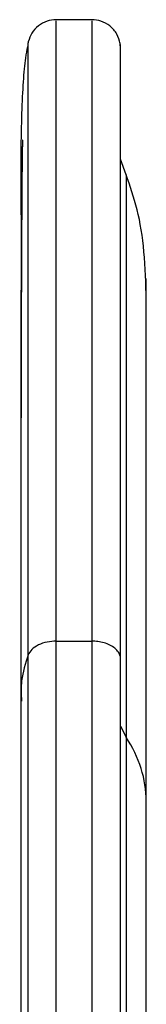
# Paper-space layout '_Frontal' of a CAD drawing. Header units: inches. Extents: x -3.1 to 1.6, y -5.5 to 5.7.
# Tile 10 of 10: x 0.556 to 0.99, y 2.351 to 5.727. Entities that reach past the tile are written whole.
import ezdxf

# ---------------------------------------------------------------- set-up
doc = ezdxf.new("R2010")
doc.units = ezdxf.units.IN
doc.header["$MEASUREMENT"] = 0

psp = doc.layouts.new('_Frontal')

# ---------------------------------------------------------------- linework, layer by layer
at = {"color": 7, "linetype": 'Continuous', "lineweight": 25}
for p, q in [((0.8048, 5.7274), (0.6815, 5.7274)), ((0.5858, 5.6516), (0.5852, 5.6482)), ((0.9208, 5.1957), (0.9018, 5.2495)), ((0.5601, 4.2705), (0.5599, 4.251)), ((0.5599, 4.251), (0.5599, 2.6808)), ((0.6815, 3.5963), (0.8035, 3.5963)), ((0.9018, 3.3046), (0.9208, 3.2667))]:
    psp.add_line(p, q, dxfattribs=at)
for points, knots in [([(0.6815, 5.7274), (0.6709, 5.7264), (0.6489, 5.7243), (0.6195, 5.7076), (0.5964, 5.6828), (0.5893, 5.662), (0.5858, 5.6518)], [0, 0, 0, 0, 0.242895, 0.5, 0.757105, 1, 1, 1, 1]), ([(0.6815, 3.5963), (0.6815, 3.6896), (0.6815, 3.882), (0.6815, 4.1586), (0.6815, 4.4333), (0.6815, 4.6803), (0.6815, 4.8993), (0.6815, 5.0904), (0.6815, 5.2652), (0.6815, 5.4195), (0.6815, 5.5409), (0.6815, 5.6311), (0.6815, 5.691), (0.6815, 5.7242), (0.6815, 5.724), (0.6815, 5.7239)], [0, 0, 0, 0, 0.071546, 0.147693, 0.228702, 0.314815, 0.387533, 0.463746, 0.543517, 0.626883, 0.713839, 0.789019, 0.866608, 0.946523, 1, 1, 1, 1]), ([(0.9007, 5.6447), (0.8975, 5.6563), (0.8911, 5.6797), (0.8667, 5.707), (0.8361, 5.7243), (0.814, 5.7264), (0.8035, 5.7274)], [0, 0, 0, 0, 0.25724, 0.520175, 0.772048, 1, 1, 1, 1]), ([(0.8035, 5.7239), (0.8035, 5.724), (0.8035, 5.7243), (0.8035, 5.691), (0.8035, 5.6311), (0.8035, 5.5409), (0.8035, 5.4195), (0.8035, 5.2652), (0.8035, 5.0904), (0.8035, 4.8993), (0.8035, 4.6803), (0.8035, 4.4333), (0.8035, 4.1586), (0.8035, 3.882), (0.8035, 3.6896), (0.8035, 3.5963)], [0, 0, 0, 0, 0.053903, 0.133783, 0.211336, 0.286482, 0.373399, 0.456727, 0.536463, 0.612641, 0.685327, 0.771401, 0.852373, 0.928486, 1, 1, 1, 1]), ([(0.5858, 3.5495), (0.5858, 3.6415), (0.5858, 3.8313), (0.5858, 4.1042), (0.5858, 4.3751), (0.5858, 4.6188), (0.5858, 4.8349), (0.5858, 5.0234), (0.5858, 5.1959), (0.5858, 5.3481), (0.5858, 5.4678), (0.5858, 5.5569), (0.5858, 5.616), (0.5858, 5.6487), (0.5858, 5.6485), (0.5858, 5.6484)], [0, 0, 0, 0, 0.071545, 0.14769, 0.228696, 0.314808, 0.387524, 0.463734, 0.543504, 0.626868, 0.713822, 0.789, 0.866587, 0.9465, 1, 1, 1, 1]), ([(0.9018, 3.5391), (0.9018, 3.6008), (0.9018, 3.7143), (0.9018, 3.8618), (0.9018, 3.9771), (0.9018, 4.0704), (0.9018, 4.1806), (0.9018, 4.3141), (0.9018, 4.4934), (0.9018, 4.6854), (0.9018, 4.8817), (0.9018, 5.057), (0.9018, 5.2104), (0.9018, 5.3411), (0.9018, 5.4246), (0.9018, 5.4753), (0.9018, 5.5026), (0.9018, 5.5272), (0.9018, 5.5508), (0.9017, 5.5753), (0.9016, 5.6002), (0.9013, 5.6233), (0.9009, 5.642), (0.9003, 5.6459), (0.9001, 5.648)], [0, 0, 0, 0, 0.047492, 0.087376, 0.118729, 0.142775, 0.166528, 0.214328, 0.262685, 0.335942, 0.409217, 0.48252, 0.555856, 0.629199, 0.702417, 0.726604, 0.750451, 0.773939, 0.797608, 0.826171, 0.860183, 0.900323, 0.946839, 1, 1, 1, 1]), ([(0.9017, 5.5831), (0.9016, 5.5888), (0.9016, 5.6087), (0.9014, 5.6318), (0.9011, 5.6388), (0.901, 5.6425)], [0, 0, 0, 0, 0.1570819, 0.550582, 1, 1, 1, 1]), ([(0.5829, 5.6353), (0.5804, 5.6231), (0.5744, 5.5934), (0.5678, 5.5171), (0.5625, 5.4102), (0.5599, 5.2757), (0.5596, 5.1175), (0.5616, 4.991), (0.5625, 4.9277)], [0, 0, 0, 0, 0.121233, 0.294281, 0.469098, 0.645279, 0.822396, 1, 1, 1, 1]), ([(0.5666, 5.3154), (0.5663, 5.3153), (0.5658, 5.3149), (0.565, 5.2756), (0.5642, 5.2064), (0.5635, 5.1098), (0.5628, 4.991), (0.5621, 4.8388), (0.5615, 4.6498), (0.5609, 4.4218), (0.5605, 4.1799), (0.5602, 3.9292), (0.5599, 3.6755), (0.5599, 3.4984), (0.5599, 3.4126)], [0, 0, 0, 0, 0.0641653, 0.1540625, 0.2410576, 0.3250463, 0.4059655, 0.4837886, 0.582736, 0.6762781, 0.764564, 0.8477904, 0.9261862, 1, 1, 1, 1]), ([(0.5615, 5.293), (0.5614, 5.2682), (0.5613, 5.2182), (0.5611, 5.1059), (0.561, 4.965), (0.5608, 4.7935), (0.5607, 4.5909), (0.5606, 4.4149), (0.5606, 4.2983), (0.5606, 4.268)], [0, 0, 0, 0, 0.152325, 0.307165, 0.464128, 0.622789, 0.782693, 0.943366, 1, 1, 1, 1]), ([(0.9208, 5.1942), (0.9208, 5.2007), (0.9208, 5.1879), (0.9208, 5.13), (0.9208, 5.085), (0.9208, 4.9697), (0.9208, 4.8994), (0.9208, 4.7404), (0.9208, 4.6517), (0.9208, 4.462), (0.9208, 4.361), (0.9208, 4.1517), (0.9208, 4.0434), (0.9208, 3.8237), (0.9208, 3.7122), (0.9208, 3.4891), (0.9208, 3.3774), (0.9208, 3.2667)], [0, 0, 0, 0, 0.125, 0.125, 0.25, 0.25, 0.375, 0.375, 0.5, 0.5, 0.625, 0.625, 0.75, 0.75, 0.875, 0.875, 1, 1, 1, 1]), ([(0.9898, 4.7661), (0.9882, 4.8226), (0.985, 4.9359), (0.9613, 5.0809), (0.9343, 5.1574), (0.9208, 5.1957)], [0, 0, 0, 0, 0.332139, 0.665898, 1, 1, 1, 1]), ([(0.9898, 3.047), (0.9898, 3.1255), (0.9898, 3.2875), (0.9898, 3.5205), (0.9898, 3.7518), (0.9898, 3.976), (0.9898, 4.1887), (0.9898, 4.3664), (0.9898, 4.5108), (0.9898, 4.625), (0.9898, 4.7192), (0.9898, 4.7893), (0.9898, 4.8339), (0.9898, 4.8382), (0.9898, 4.8404)], [0, 0, 0, 0, 0.07151, 0.147618, 0.228585, 0.314654, 0.406039, 0.502906, 0.579232, 0.658719, 0.741351, 0.827074, 0.915795, 1, 1, 1, 1]), ([(0.6815, 3.5963), (0.6714, 3.5963), (0.6606, 3.5953), (0.6397, 3.591), (0.6295, 3.5876), (0.6116, 3.5789), (0.604, 3.5735), (0.5922, 3.5619), (0.5882, 3.5556), (0.5858, 3.5495)], [0, 0, 0, 0, 0.25, 0.25, 0.5, 0.5, 0.75, 0.75, 1, 1, 1, 1]), ([(0.6815, -5.4896), (0.6815, -5.4906), (0.6815, -5.4943), (0.6815, -5.4681), (0.6815, -5.409), (0.6815, -5.3122), (0.6815, -5.1796), (0.6815, -5.0101), (0.6815, -4.8042), (0.6815, -4.5632), (0.6815, -4.2891), (0.6815, -3.9844), (0.6815, -3.6525), (0.6815, -3.2972), (0.6815, -2.9227), (0.6815, -2.5335), (0.6815, -2.1339), (0.6815, -1.7283), (0.6815, -1.321), (0.6815, -0.9157), (0.6815, -0.5159), (0.6815, -0.1245), (0.6815, 0.2798), (0.6815, 0.6931), (0.6815, 1.1109), (0.6815, 1.5053), (0.6815, 1.8755), (0.6815, 2.2476), (0.6815, 2.6165), (0.6815, 2.9765), (0.6815, 3.3021), (0.6815, 3.5003), (0.6815, 3.5963)], [0, 0, 0, 0, 0.011532, 0.04542, 0.080074, 0.115414, 0.151345, 0.187765, 0.22456, 0.261608, 0.298786, 0.335963, 0.373011, 0.409806, 0.446226, 0.482157, 0.517497, 0.552151, 0.586039, 0.619092, 0.651252, 0.682476, 0.71273, 0.747724, 0.781273, 0.813375, 0.844045, 0.873309, 0.907964, 0.940564, 0.971208, 1, 1, 1, 1]), ([(0.8035, 3.5963), (0.8035, 3.5003), (0.8035, 3.3021), (0.8035, 2.9765), (0.8035, 2.6165), (0.8035, 2.2476), (0.8035, 1.8755), (0.8035, 1.5053), (0.8035, 1.1109), (0.8035, 0.6931), (0.8035, 0.2798), (0.8035, -0.1245), (0.8035, -0.5159), (0.8035, -0.9157), (0.8035, -1.321), (0.8035, -1.7283), (0.8035, -2.1339), (0.8035, -2.5335), (0.8035, -2.9227), (0.8035, -3.2972), (0.8035, -3.6525), (0.8035, -3.9844), (0.8035, -4.2891), (0.8035, -4.5632), (0.8035, -4.8042), (0.8035, -5.0101), (0.8035, -5.1796), (0.8035, -5.3122), (0.8035, -5.409), (0.8035, -5.4681), (0.8035, -5.4943), (0.8035, -5.4906), (0.8035, -5.4896)], [0, 0, 0, 0, 0.028798, 0.059447, 0.092053, 0.126714, 0.155983, 0.186658, 0.218767, 0.252322, 0.287322, 0.317582, 0.348811, 0.380977, 0.414036, 0.44793, 0.482591, 0.517937, 0.553875, 0.590301, 0.627102, 0.664158, 0.701342, 0.738526, 0.775581, 0.812382, 0.848809, 0.884747, 0.920093, 0.954754, 0.988648, 1, 1, 1, 1]), ([(0.9011, 3.5391), (0.9011, 3.5411), (0.9009, 3.548), (0.8947, 3.5595), (0.8828, 3.5726), (0.8658, 3.5834), (0.8458, 3.591), (0.8247, 3.5956), (0.8104, 3.5961), (0.8035, 3.5963)], [0, 0, 0, 0, 0.065724, 0.224713, 0.388533, 0.552354, 0.711342, 0.861468, 1, 1, 1, 1]), ([(0.5858, 3.5495), (0.5761, 3.52), (0.5589, 3.4676), (0.5615, 3.4142), (0.5626, 3.391)], [0, 0, 0, 0, 0.564154, 1, 1, 1, 1]), ([(0.5858, -5.4141), (0.5858, -5.4151), (0.5858, -5.4188), (0.5858, -5.3929), (0.5858, -5.3346), (0.5858, -5.2391), (0.5858, -5.1083), (0.5858, -4.941), (0.5858, -4.738), (0.5858, -4.5002), (0.5858, -4.2297), (0.5858, -3.9292), (0.5858, -3.6017), (0.5858, -3.2512), (0.5858, -2.8818), (0.5858, -2.4978), (0.5858, -2.1036), (0.5858, -1.7035), (0.5858, -1.3016), (0.5858, -0.9018), (0.5858, -0.5073), (0.5858, -0.1213), (0.5858, 0.2776), (0.5858, 0.6854), (0.5858, 1.0975), (0.5858, 1.4866), (0.5858, 1.8518), (0.5858, 2.2189), (0.5858, 2.5828), (0.5858, 2.938), (0.5858, 3.2592), (0.5858, 3.4548), (0.5858, 3.5495)], [0, 0, 0, 0, 0.011522, 0.04541, 0.080065, 0.115405, 0.151337, 0.187757, 0.224552, 0.261601, 0.298779, 0.335956, 0.373005, 0.4098, 0.44622, 0.482152, 0.517492, 0.552147, 0.586035, 0.619088, 0.651249, 0.682473, 0.712728, 0.747722, 0.781271, 0.813374, 0.844044, 0.873308, 0.907963, 0.940563, 0.971207, 1, 1, 1, 1]), ([(0.901, -5.4082), (0.9011, -5.4054), (0.9013, -5.4), (0.9015, -5.3774), (0.9017, -5.3494), (0.9017, -5.3187), (0.9018, -5.2884), (0.9018, -5.2457), (0.9018, -5.1812), (0.9018, -5.066), (0.9018, -4.9026), (0.9018, -4.6785), (0.9018, -4.4167), (0.9018, -4.1193), (0.9018, -3.7885), (0.9018, -3.4272), (0.9018, -3.0381), (0.9018, -2.6242), (0.9018, -2.189), (0.9018, -1.7359), (0.9018, -1.2684), (0.9018, -0.7902), (0.9018, -0.3052), (0.9018, 0.183), (0.9018, 0.6704), (0.9018, 1.1532), (0.9018, 1.6278), (0.9018, 2.0659), (0.9018, 2.4658), (0.9018, 2.7384), (0.9018, 2.9155), (0.9018, 3.0074), (0.9018, 3.1109), (0.9018, 3.2346), (0.9018, 3.3814), (0.9018, 3.4841), (0.9018, 3.5391)], [0, 0, 0, 0, 0.022601, 0.04286, 0.060656, 0.07589, 0.088485, 0.099114, 0.124412, 0.150396, 0.190091, 0.229785, 0.269482, 0.309189, 0.348893, 0.388587, 0.428278, 0.467968, 0.507638, 0.547294, 0.586938, 0.626572, 0.666184, 0.705777, 0.745353, 0.784911, 0.824454, 0.863983, 0.897178, 0.930199, 0.938627, 0.946933, 0.956299, 0.968404, 0.983056, 1, 1, 1, 1]), ([(0.5599, 3.4126), (0.5599, 3.3216), (0.5599, 3.1338), (0.5599, 2.8252), (0.5599, 2.4839), (0.5599, 2.107), (0.5599, 1.7187), (0.5599, 1.3239), (0.5599, 0.9275), (0.5599, 0.508), (0.56, 0.0677), (0.56, -0.3901), (0.56, -0.82), (0.56, -1.2165), (0.5601, -1.5766), (0.5601, -1.9353), (0.5602, -2.2894), (0.5602, -2.6355), (0.5603, -2.9703), (0.5603, -3.2901), (0.5604, -3.5916), (0.5605, -3.8719), (0.5606, -4.128), (0.5607, -4.3576), (0.5608, -4.5589), (0.561, -4.7307), (0.5611, -4.8716), (0.5613, -4.9839), (0.5614, -5.0339), (0.5615, -5.0587)], [0, 0, 0, 0, 0.03142, 0.064859, 0.100429, 0.138235, 0.178368, 0.213644, 0.250612, 0.289281, 0.32964, 0.371654, 0.415259, 0.448957, 0.483446, 0.518665, 0.55454, 0.590991, 0.627924, 0.66524, 0.702833, 0.740591, 0.778399, 0.816142, 0.853704, 0.890974, 0.927846, 0.964218, 1, 1, 1, 1]), ([(0.9208, 3.2667), (0.9208, 3.1798), (0.9208, 3.0004), (0.9208, 2.7056), (0.9208, 2.3797), (0.9208, 2.0457), (0.9208, 1.7089), (0.9208, 1.3738), (0.9208, 1.0167), (0.9208, 0.6386), (0.9208, 0.2644), (0.9208, -0.1016), (0.9208, -0.4559), (0.9208, -0.8178), (0.9208, -1.1847), (0.9208, -1.5535), (0.9208, -1.9206), (0.9208, -2.2824), (0.9208, -2.6347), (0.9208, -2.9737), (0.9208, -3.2954), (0.9208, -3.5958), (0.9208, -3.8716), (0.9208, -4.1198), (0.9208, -4.338), (0.9208, -4.5243), (0.9208, -4.6778), (0.9208, -4.7979), (0.9208, -4.8854), (0.9208, -4.9391), (0.9208, -4.963), (0.9208, -4.9592), (0.9208, -4.9582)], [0, 0, 0, 0, 0.028743, 0.059334, 0.091878, 0.126473, 0.155686, 0.186303, 0.21835, 0.251841, 0.286775, 0.316977, 0.348147, 0.380252, 0.413248, 0.447077, 0.481672, 0.516951, 0.552821, 0.589178, 0.625909, 0.662894, 0.700007, 0.73712, 0.774105, 0.810836, 0.847193, 0.883063, 0.918342, 0.952936, 0.986766, 1, 1, 1, 1]), ([(0.9898, 3.047), (0.9898, 3.085), (0.9838, 3.123), (0.9603, 3.1969), (0.943, 3.2328), (0.9208, 3.2667)], [0, 0, 0, 0, 0.5, 0.5, 1, 1, 1, 1]), ([(0.9898, -4.5318), (0.9898, -4.5131), (0.9898, -4.4743), (0.9898, -4.3904), (0.9898, -4.2817), (0.9898, -4.1431), (0.9898, -3.972), (0.9898, -3.7659), (0.9898, -3.5232), (0.9898, -3.2429), (0.9898, -2.9256), (0.9898, -2.573), (0.9898, -2.1883), (0.9898, -1.7761), (0.9898, -1.342), (0.9898, -0.8927), (0.9898, -0.4355), (0.9898, 0.0224), (0.9898, 0.4739), (0.9898, 0.9126), (0.9898, 1.3329), (0.9898, 1.7305), (0.9898, 2.1023), (0.9898, 2.4455), (0.9898, 2.7609), (0.9898, 2.9531), (0.9898, 3.047)], [0, 0, 0, 0, 0.029557, 0.06114, 0.094753, 0.130379, 0.167972, 0.207459, 0.24873, 0.291641, 0.336009, 0.381617, 0.428214, 0.475525, 0.523255, 0.571099, 0.618754, 0.665927, 0.712345, 0.757764, 0.801972, 0.844793, 0.88609, 0.925763, 0.963745, 1, 1, 1, 1]), ([(0.5599, 2.6808), (0.5599, 2.61), (0.5599, 2.464), (0.5599, 2.224), (0.5599, 1.9587), (0.5599, 1.6657), (0.5599, 1.3638), (0.5599, 1.0568), (0.5599, 0.7483), (0.5599, 0.4216), (0.5599, 0.0786), (0.5599, -0.2783), (0.5599, -0.6458), (0.5599, -1.0195), (0.5599, -1.3944), (0.5599, -1.765), (0.5599, -2.1248), (0.5599, -2.4677), (0.5599, -2.7872), (0.5599, -3.0777), (0.5599, -3.3332), (0.56, -3.5533), (0.5594, -3.7226), (0.5615, -3.886), (0.5563, -3.8791), (0.5603, -3.9593), (0.5605, -3.9637)], [0, 0, 0, 0, 0.031214, 0.064436, 0.099778, 0.137347, 0.177237, 0.212307, 0.249069, 0.287533, 0.327691, 0.36951, 0.41293, 0.457859, 0.504175, 0.551721, 0.60031, 0.649725, 0.699724, 0.750047, 0.800424, 0.850585, 0.900263, 0.94921, 0.997198, 1, 1, 1, 1])]:
    psp.add_open_spline(points, degree=3, knots=knots, dxfattribs=at)

doc.saveas('drawing.dxf')
